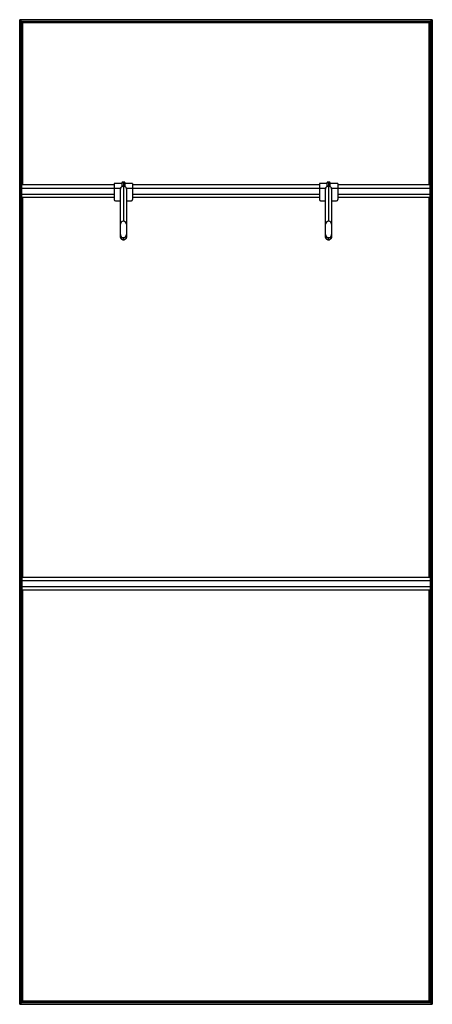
# Model space of a CAD drawing. Header units: millimetres. Extents: x -503 to 503, y -1200 to 1200.
import ezdxf

# ---------------------------------------------------------------- set-up
doc = ezdxf.new("R2010")
doc.units = ezdxf.units.MM

msp = doc.modelspace()

# ---------------------------------------------------------------- linework, layer by layer
at = {"color": 7, "linetype": 'Continuous', "lineweight": 25}
for p, q in [((502.9, 1200), (-502.9, 1200)), ((-502.9, 1200), (-502.9, -1200)), ((502.5, 1199.7), (-502.5, 1199.7)), ((-502.5, 1199.7), (-501.7, 1198.8)), ((-502.5, -1199.7), (-502.5, 1199.7)), ((501.7, 1198.8), (-501.7, 1198.8)), ((-501.7, 1198.8), (-501.7, -1198.8)), ((501.4, 1198.5), (-501.4, 1198.5)), ((-497.6, 1194.8), (-501.4, 1198.5)), ((-501.4, -1198.5), (-501.4, 1198.5)), ((-501.4, 1193.8), (-497.6, 1193.8)), ((497.6, 1194.8), (-497.6, 1194.8)), ((-497.6, 1194.8), (-497.6, 797.2)), ((497.3, 1194.4), (-497.3, 1194.4)), ((-497.3, 1194.4), (-496.5, 1193.6)), ((-497.3, 797.2), (-497.3, 1194.4)), ((496.5, 1193.6), (-496.5, 1193.6)), ((-496.5, 1193.6), (-496.5, 797.2)), ((496.1, 1193.2), (-496.1, 1193.2)), ((-495.4, 1192.5), (-496.1, 1193.2)), ((-496.1, 797.2), (-496.1, 1193.2)), ((-495.4, 797.2), (-495.4, 1192.5)), ((495.4, 1192.5), (-495.4, 1192.5)), ((495.4, 1192.5), (496.1, 1193.2)), ((495.4, 797.2), (495.4, 1192.5)), ((496.1, 1193.2), (496.1, 797.2)), ((497.3, 1194.4), (496.5, 1193.6)), ((496.5, 797.2), (496.5, 1193.6)), ((497.3, 1194.4), (497.3, 797.2)), ((497.6, 1194.8), (501.4, 1198.5)), ((497.6, 797.2), (497.6, 1194.8)), ((501.4, 1193.8), (497.6, 1193.8)), ((501.4, 1198.5), (501.4, -1198.5)), ((501.7, 1198.8), (502.5, 1199.7)), ((501.7, -1198.8), (501.7, 1198.8)), ((502.5, 1199.7), (502.5, -1199.7)), ((502.9, -1200), (502.9, 1200)), ((-497.6, 1174.2), (-501.4, 1174.2)), ((-501.4, 1161.8), (-497.6, 1161.8)), ((497.6, 1174.2), (501.4, 1174.2)), ((501.4, 1161.8), (497.6, 1161.8)), ((-497.6, 1142.2), (-501.4, 1142.2)), ((-501.4, 1129.8), (-497.6, 1129.8)), ((497.6, 1142.2), (501.4, 1142.2)), ((501.4, 1129.8), (497.6, 1129.8)), ((-497.6, 1110.2), (-501.4, 1110.2)), ((497.6, 1110.2), (501.4, 1110.2)), ((-501.4, 1097.8), (-497.6, 1097.8)), ((501.4, 1097.8), (497.6, 1097.8)), ((-497.6, 1078.2), (-501.4, 1078.2)), ((-501.4, 1065.8), (-497.6, 1065.8)), ((497.6, 1078.2), (501.4, 1078.2)), ((501.4, 1065.8), (497.6, 1065.8)), ((-497.6, 1046.2), (-501.4, 1046.2)), ((-501.4, 1033.8), (-497.6, 1033.8)), ((497.6, 1046.2), (501.4, 1046.2)), ((501.4, 1033.8), (497.6, 1033.8)), ((-497.6, 1014.2), (-501.4, 1014.2)), ((497.6, 1014.2), (501.4, 1014.2)), ((-501.4, 1001.8), (-497.6, 1001.8)), ((501.4, 1001.8), (497.6, 1001.8)), ((-497.6, 982.2), (-501.4, 982.2)), ((-501.4, 969.8), (-497.6, 969.8)), ((497.6, 982.2), (501.4, 982.2)), ((501.4, 969.8), (497.6, 969.8)), ((-497.6, 950.2), (-501.4, 950.2)), ((-501.4, 937.8), (-497.6, 937.8)), ((497.6, 950.2), (501.4, 950.2)), ((501.4, 937.8), (497.6, 937.8)), ((-497.6, 918.2), (-501.4, 918.2)), ((497.6, 918.2), (501.4, 918.2)), ((-501.4, 905.8), (-497.6, 905.8)), ((501.4, 905.8), (497.6, 905.8)), ((-497.6, 886.2), (-501.4, 886.2)), ((-501.4, 873.8), (-497.6, 873.8)), ((497.6, 886.2), (501.4, 886.2)), ((501.4, 873.8), (497.6, 873.8)), ((-497.6, 854.2), (-501.4, 854.2)), ((-501.4, 841.8), (-497.6, 841.8)), ((497.6, 854.2), (501.4, 854.2)), ((501.4, 841.8), (497.6, 841.8)), ((-497.6, 822.2), (-501.4, 822.2)), ((497.6, 822.2), (501.4, 822.2)), ((-501.4, 809.8), (-497.6, 809.8)), ((-498, 800.2), (-501, 800.2)), ((-501, 718.8), (-501, 800.2)), ((-498, 718.8), (-498, 800.2)), ((-272.5, 797.2), (-498, 797.2)), ((-254, 800.4), (-272.5, 800.4)), ((-272.5, 800.4), (-272.5, 761.7)), ((-254, 801.9), (-254, 793.2)), ((-250, 804), (-250, 708.7)), ((-246, 793.2), (-246, 801.9)), ((-227.5, 800.4), (-246, 800.4)), ((-227.5, 800.4), (-227.5, 761.7)), ((227.5, 797.2), (-227.5, 797.2)), ((246, 800.4), (227.5, 800.4)), ((227.5, 800.4), (227.5, 761.7)), ((246, 801.9), (246, 793.2)), ((250, 804), (250, 708.7)), ((254, 793.2), (254, 801.9)), ((272.5, 800.4), (254, 800.4)), ((272.5, 800.4), (272.5, 761.7)), ((498, 797.2), (272.5, 797.2)), ((501.4, 809.8), (497.6, 809.8)), ((501, 800.2), (498, 800.2)), ((498, 718.8), (498, 800.2)), ((501, 718.8), (501, 800.2)), ((-501, 790.2), (-501.4, 790.2)), ((-501.4, 777.8), (-501, 777.8)), ((-498, 791.2), (-501, 791.2)), ((-498, 789.7), (-256.8, 789.7)), ((-498, 774.7), (-272.5, 774.7)), ((-257.5, 671.2), (-257.5, 786.7)), ((-243.2, 789.7), (243.2, 789.7)), ((-242.5, 786.7), (-242.5, 671.2)), ((-227.5, 774.7), (227.5, 774.7)), ((242.5, 671.2), (242.5, 786.7)), ((256.8, 789.7), (498, 789.7)), ((257.5, 786.7), (257.5, 671.2)), ((272.5, 774.7), (498, 774.7)), ((501, 791.2), (498, 791.2)), ((501, 790.2), (501.4, 790.2)), ((501.4, 777.8), (501, 777.8)), ((-501, 758.2), (-501.4, 758.2)), ((-501.4, 745.8), (-501, 745.8)), ((-498, 763.3), (-501, 763.3)), ((-498, 759.5), (-501, 759.5)), ((-498, 767.2), (-272.5, 767.2)), ((-497.6, 758.2), (-498, 758.2)), ((-498, 745.8), (-497.6, 745.8)), ((-497.6, 767.2), (-497.6, -159.5)), ((-497.3, -159.5), (-497.3, 767.2)), ((-496.5, 767.2), (-496.5, -159.5)), ((-496.1, -159.5), (-496.1, 767.2)), ((-495.4, -159.5), (-495.4, 767.2)), ((-269.5, 758.7), (-257.5, 758.7)), ((-242.5, 758.7), (-230.5, 758.7)), ((-227.5, 767.2), (227.5, 767.2)), ((230.5, 758.7), (242.5, 758.7)), ((257.5, 758.7), (269.5, 758.7)), ((272.5, 767.2), (498, 767.2)), ((495.4, -159.5), (495.4, 767.2)), ((496.1, 767.2), (496.1, -159.5)), ((496.5, -159.5), (496.5, 767.2)), ((497.3, 767.2), (497.3, -159.5)), ((497.6, -159.5), (497.6, 767.2)), ((497.6, 758.2), (498, 758.2)), ((498, 745.8), (497.6, 745.8)), ((501, 763.3), (498, 763.3)), ((501, 759.5), (498, 759.5)), ((501, 758.2), (501.4, 758.2)), ((501.4, 745.8), (501, 745.8)), ((-501, 726.2), (-501.4, 726.2)), ((-498, 721.7), (-501, 721.7)), ((-497.6, 726.2), (-498, 726.2)), ((497.6, 726.2), (498, 726.2)), ((501, 721.7), (498, 721.7)), ((501, 726.2), (501.4, 726.2)), ((-501.4, 713.8), (-497.6, 713.8)), ((-498, 718.8), (-501, 718.8)), ((501.4, 713.8), (497.6, 713.8)), ((501, 718.8), (498, 718.8)), ((-497.6, 694.2), (-501.4, 694.2)), ((-501.4, 681.8), (-497.6, 681.8)), ((497.6, 694.2), (501.4, 694.2)), ((501.4, 681.8), (497.6, 681.8)), ((-497.6, 662.2), (-501.4, 662.2)), ((-501.4, 649.8), (-497.6, 649.8)), ((-250, 663.5), (-250, 668.7)), ((250, 663.5), (250, 668.7)), ((497.6, 662.2), (501.4, 662.2)), ((501.4, 649.8), (497.6, 649.8)), ((-497.6, 630.2), (-501.4, 630.2)), ((497.6, 630.2), (501.4, 630.2)), ((-501.4, 617.8), (-497.6, 617.8)), ((501.4, 617.8), (497.6, 617.8)), ((-497.6, 598.2), (-501.4, 598.2)), ((-501.4, 585.8), (-497.6, 585.8)), ((497.6, 598.2), (501.4, 598.2)), ((501.4, 585.8), (497.6, 585.8)), ((-497.6, 566.2), (-501.4, 566.2)), ((-501.4, 553.8), (-497.6, 553.8)), ((497.6, 566.2), (501.4, 566.2)), ((501.4, 553.8), (497.6, 553.8)), ((-497.6, 534.2), (-501.4, 534.2)), ((497.6, 534.2), (501.4, 534.2)), ((-501.4, 521.8), (-497.6, 521.8)), ((501.4, 521.8), (497.6, 521.8)), ((-497.6, 502.2), (-501.4, 502.2)), ((-501.4, 489.8), (-497.6, 489.8)), ((497.6, 502.2), (501.4, 502.2)), ((501.4, 489.8), (497.6, 489.8)), ((-497.6, 470.2), (-501.4, 470.2)), ((-501.4, 457.8), (-497.6, 457.8)), ((497.6, 470.2), (501.4, 470.2)), ((501.4, 457.8), (497.6, 457.8)), ((-497.6, 438.2), (-501.4, 438.2)), ((497.6, 438.2), (501.4, 438.2)), ((-501.4, 425.8), (-497.6, 425.8)), ((501.4, 425.8), (497.6, 425.8)), ((-497.6, 406.2), (-501.4, 406.2)), ((-501.4, 393.8), (-497.6, 393.8)), ((497.6, 406.2), (501.4, 406.2)), ((501.4, 393.8), (497.6, 393.8)), ((-497.6, 374.2), (-501.4, 374.2)), ((-501.4, 361.8), (-497.6, 361.8)), ((497.6, 374.2), (501.4, 374.2)), ((501.4, 361.8), (497.6, 361.8)), ((-497.6, 342.2), (-501.4, 342.2)), ((497.6, 342.2), (501.4, 342.2)), ((-501.4, 329.8), (-497.6, 329.8)), ((501.4, 329.8), (497.6, 329.8)), ((-497.6, 310.2), (-501.4, 310.2)), ((-501.4, 297.8), (-497.6, 297.8)), ((497.6, 310.2), (501.4, 310.2)), ((501.4, 297.8), (497.6, 297.8)), ((-497.6, 278.2), (-501.4, 278.2)), ((-501.4, 265.8), (-497.6, 265.8)), ((497.6, 278.2), (501.4, 278.2)), ((501.4, 265.8), (497.6, 265.8)), ((-497.6, 246.2), (-501.4, 246.2)), ((497.6, 246.2), (501.4, 246.2)), ((-501.4, 233.8), (-497.6, 233.8)), ((501.4, 233.8), (497.6, 233.8)), ((-497.6, 214.2), (-501.4, 214.2)), ((-501.4, 201.8), (-497.6, 201.8)), ((497.6, 214.2), (501.4, 214.2)), ((501.4, 201.8), (497.6, 201.8)), ((-497.6, 182.2), (-501.4, 182.2)), ((-501.4, 169.8), (-497.6, 169.8)), ((497.6, 182.2), (501.4, 182.2)), ((501.4, 169.8), (497.6, 169.8)), ((-497.6, 150.2), (-501.4, 150.2)), ((497.6, 150.2), (501.4, 150.2)), ((-501.4, 137.8), (-497.6, 137.8)), ((501.4, 137.8), (497.6, 137.8)), ((-497.6, 118.2), (-501.4, 118.2)), ((-501.4, 105.8), (-497.6, 105.8)), ((497.6, 118.2), (501.4, 118.2)), ((501.4, 105.8), (497.6, 105.8)), ((-497.6, 86.2), (-501.4, 86.2)), ((-501.4, 73.8), (-497.6, 73.8)), ((497.6, 86.2), (501.4, 86.2)), ((501.4, 73.8), (497.6, 73.8)), ((-497.6, 54.2), (-501.4, 54.2)), ((497.6, 54.2), (501.4, 54.2)), ((-501.4, 41.8), (-497.6, 41.8)), ((501.4, 41.8), (497.6, 41.8)), ((-497.6, 22.2), (-501.4, 22.2)), ((-501.4, 9.8), (-497.6, 9.8)), ((497.6, 22.2), (501.4, 22.2)), ((501.4, 9.8), (497.6, 9.8)), ((-501.4, -9.8), (-497.6, -9.8)), ((-497.6, -22.2), (-501.4, -22.2)), ((501.4, -9.8), (497.6, -9.8)), ((497.6, -22.2), (501.4, -22.2)), ((-501.4, -41.8), (-497.6, -41.8)), ((501.4, -41.8), (497.6, -41.8)), ((-497.6, -54.2), (-501.4, -54.2)), ((497.6, -54.2), (501.4, -54.2)), ((-501.4, -73.8), (-497.6, -73.8)), ((-497.6, -86.2), (-501.4, -86.2)), ((501.4, -73.8), (497.6, -73.8)), ((497.6, -86.2), (501.4, -86.2)), ((-501.4, -105.8), (-497.6, -105.8)), ((-497.6, -118.2), (-501.4, -118.2)), ((501.4, -105.8), (497.6, -105.8)), ((497.6, -118.2), (501.4, -118.2)), ((-501.4, -137.8), (-497.6, -137.8)), ((501.4, -137.8), (497.6, -137.8)), ((-497.6, -150.2), (-501.4, -150.2)), ((-498, -154.5), (-501, -154.5)), ((-501, -154.5), (-501, -241.2)), ((-498, -164.3), (-501, -164.3)), ((-498, -154.5), (-498, -241.2)), ((498, -159.5), (-498, -159.5)), ((-498, -166.9), (498, -166.9)), ((497.6, -150.2), (501.4, -150.2)), ((501, -154.5), (498, -154.5)), ((498, -154.5), (498, -241.2)), ((501, -164.3), (498, -164.3)), ((501, -154.5), (501, -241.2)), ((-501.4, -169.8), (-501, -169.8)), ((-501, -182.2), (-501.4, -182.2)), ((-498, -184.3), (-501, -184.3)), ((-498, -184.5), (-501, -184.5)), ((-498, -181.9), (498, -181.9)), ((-498, -189.5), (498, -189.5)), ((-497.6, -189.5), (-497.6, -1194.8)), ((-497.3, -1194.4), (-497.3, -189.5)), ((-496.5, -189.5), (-496.5, -1193.6)), ((-496.1, -1193.2), (-496.1, -189.5)), ((-495.4, -1192.5), (-495.4, -189.5)), ((495.4, -1192.5), (495.4, -189.5)), ((496.1, -189.5), (496.1, -1193.2)), ((496.5, -1193.6), (496.5, -189.5)), ((497.3, -189.5), (497.3, -1194.4)), ((497.6, -1194.8), (497.6, -189.5)), ((501, -184.3), (498, -184.3)), ((501, -184.5), (498, -184.5)), ((501.4, -169.8), (501, -169.8)), ((501, -182.2), (501.4, -182.2)), ((-501.4, -201.8), (-501, -201.8)), ((-501, -214.2), (-501.4, -214.2)), ((-498, -194.5), (-501, -194.5)), ((-498, -198.9), (-501, -198.9)), ((-498, -202.5), (-501, -202.5)), ((-498, -201.8), (-497.6, -201.8)), ((-497.6, -214.2), (-498, -214.2)), ((498, -201.8), (497.6, -201.8)), ((497.6, -214.2), (498, -214.2)), ((501, -194.5), (498, -194.5)), ((501, -198.9), (498, -198.9)), ((501, -202.5), (498, -202.5)), ((501.4, -201.8), (501, -201.8)), ((501, -214.2), (501.4, -214.2)), ((-501.4, -233.8), (-501, -233.8)), ((-498, -237.6), (-501, -237.6)), ((-498, -233.8), (-497.6, -233.8)), ((498, -233.8), (497.6, -233.8)), ((501, -237.6), (498, -237.6)), ((501.4, -233.8), (501, -233.8)), ((-497.6, -246.2), (-501.4, -246.2)), ((-498, -241.2), (-501, -241.2)), ((497.6, -246.2), (501.4, -246.2)), ((501, -241.2), (498, -241.2)), ((-501.4, -265.8), (-497.6, -265.8)), ((-497.6, -278.2), (-501.4, -278.2)), ((501.4, -265.8), (497.6, -265.8)), ((497.6, -278.2), (501.4, -278.2)), ((-501.4, -297.8), (-497.6, -297.8)), ((-497.6, -310.2), (-501.4, -310.2)), ((501.4, -297.8), (497.6, -297.8)), ((497.6, -310.2), (501.4, -310.2)), ((-501.4, -329.8), (-497.6, -329.8)), ((501.4, -329.8), (497.6, -329.8)), ((-497.6, -342.2), (-501.4, -342.2)), ((497.6, -342.2), (501.4, -342.2)), ((-501.4, -361.8), (-497.6, -361.8)), ((-497.6, -374.2), (-501.4, -374.2)), ((501.4, -361.8), (497.6, -361.8)), ((497.6, -374.2), (501.4, -374.2)), ((-501.4, -393.8), (-497.6, -393.8)), ((-497.6, -406.2), (-501.4, -406.2)), ((501.4, -393.8), (497.6, -393.8)), ((497.6, -406.2), (501.4, -406.2)), ((-501.4, -425.8), (-497.6, -425.8)), ((501.4, -425.8), (497.6, -425.8)), ((-497.6, -438.2), (-501.4, -438.2)), ((497.6, -438.2), (501.4, -438.2)), ((-501.4, -457.8), (-497.6, -457.8)), ((-497.6, -470.2), (-501.4, -470.2)), ((501.4, -457.8), (497.6, -457.8)), ((497.6, -470.2), (501.4, -470.2)), ((-501.4, -489.8), (-497.6, -489.8)), ((-497.6, -502.2), (-501.4, -502.2)), ((501.4, -489.8), (497.6, -489.8)), ((497.6, -502.2), (501.4, -502.2)), ((-501.4, -521.8), (-497.6, -521.8)), ((501.4, -521.8), (497.6, -521.8)), ((-497.6, -534.2), (-501.4, -534.2)), ((497.6, -534.2), (501.4, -534.2)), ((-501.4, -553.8), (-497.6, -553.8)), ((-497.6, -566.2), (-501.4, -566.2)), ((501.4, -553.8), (497.6, -553.8)), ((497.6, -566.2), (501.4, -566.2)), ((-501.4, -585.8), (-497.6, -585.8)), ((-497.6, -598.2), (-501.4, -598.2)), ((501.4, -585.8), (497.6, -585.8)), ((497.6, -598.2), (501.4, -598.2)), ((-501.4, -617.8), (-497.6, -617.8)), ((501.4, -617.8), (497.6, -617.8)), ((-497.6, -630.2), (-501.4, -630.2)), ((497.6, -630.2), (501.4, -630.2)), ((-501.4, -649.8), (-497.6, -649.8)), ((-497.6, -662.2), (-501.4, -662.2)), ((501.4, -649.8), (497.6, -649.8)), ((497.6, -662.2), (501.4, -662.2)), ((-501.4, -681.8), (-497.6, -681.8)), ((-497.6, -694.2), (-501.4, -694.2)), ((501.4, -681.8), (497.6, -681.8)), ((497.6, -694.2), (501.4, -694.2)), ((-501.4, -713.8), (-497.6, -713.8)), ((501.4, -713.8), (497.6, -713.8)), ((-497.6, -726.2), (-501.4, -726.2)), ((497.6, -726.2), (501.4, -726.2)), ((-501.4, -745.8), (-497.6, -745.8)), ((-497.6, -758.2), (-501.4, -758.2)), ((501.4, -745.8), (497.6, -745.8)), ((497.6, -758.2), (501.4, -758.2)), ((-501.4, -777.8), (-497.6, -777.8)), ((-497.6, -790.2), (-501.4, -790.2)), ((501.4, -777.8), (497.6, -777.8)), ((497.6, -790.2), (501.4, -790.2)), ((-501.4, -809.8), (-497.6, -809.8)), ((501.4, -809.8), (497.6, -809.8)), ((-497.6, -822.2), (-501.4, -822.2)), ((497.6, -822.2), (501.4, -822.2)), ((-501.4, -841.8), (-497.6, -841.8)), ((-497.6, -854.2), (-501.4, -854.2)), ((501.4, -841.8), (497.6, -841.8)), ((497.6, -854.2), (501.4, -854.2)), ((-501.4, -873.8), (-497.6, -873.8)), ((-497.6, -886.2), (-501.4, -886.2)), ((501.4, -873.8), (497.6, -873.8)), ((497.6, -886.2), (501.4, -886.2)), ((-501.4, -905.8), (-497.6, -905.8)), ((501.4, -905.8), (497.6, -905.8)), ((-497.6, -918.2), (-501.4, -918.2)), ((497.6, -918.2), (501.4, -918.2)), ((-501.4, -937.8), (-497.6, -937.8)), ((-497.6, -950.2), (-501.4, -950.2)), ((501.4, -937.8), (497.6, -937.8)), ((497.6, -950.2), (501.4, -950.2)), ((-501.4, -969.8), (-497.6, -969.8)), ((-497.6, -982.2), (-501.4, -982.2)), ((501.4, -969.8), (497.6, -969.8)), ((497.6, -982.2), (501.4, -982.2)), ((-501.4, -1001.8), (-497.6, -1001.8)), ((501.4, -1001.8), (497.6, -1001.8)), ((-497.6, -1014.2), (-501.4, -1014.2)), ((497.6, -1014.2), (501.4, -1014.2)), ((-501.4, -1033.8), (-497.6, -1033.8)), ((-497.6, -1046.2), (-501.4, -1046.2)), ((501.4, -1033.8), (497.6, -1033.8)), ((497.6, -1046.2), (501.4, -1046.2)), ((-501.4, -1065.8), (-497.6, -1065.8)), ((-497.6, -1078.2), (-501.4, -1078.2)), ((501.4, -1065.8), (497.6, -1065.8)), ((497.6, -1078.2), (501.4, -1078.2)), ((-501.4, -1097.8), (-497.6, -1097.8)), ((501.4, -1097.8), (497.6, -1097.8)), ((-497.6, -1110.2), (-501.4, -1110.2)), ((497.6, -1110.2), (501.4, -1110.2)), ((-501.4, -1129.8), (-497.6, -1129.8)), ((-497.6, -1142.2), (-501.4, -1142.2)), ((501.4, -1129.8), (497.6, -1129.8)), ((497.6, -1142.2), (501.4, -1142.2)), ((-501.4, -1161.8), (-497.6, -1161.8)), ((-497.6, -1174.2), (-501.4, -1174.2)), ((501.4, -1161.8), (497.6, -1161.8)), ((497.6, -1174.2), (501.4, -1174.2)), ((-502.9, -1200), (502.9, -1200)), ((-502.5, -1199.7), (-501.7, -1198.8)), ((-502.5, -1199.7), (502.5, -1199.7)), ((-501.7, -1198.8), (501.7, -1198.8)), ((-501.4, -1193.8), (-497.6, -1193.8)), ((-497.6, -1194.8), (-501.4, -1198.5)), ((-501.4, -1198.5), (501.4, -1198.5)), ((-497.6, -1194.8), (497.6, -1194.8)), ((-497.3, -1194.4), (-496.5, -1193.6)), ((-497.3, -1194.4), (497.3, -1194.4)), ((-496.5, -1193.6), (496.5, -1193.6)), ((-495.4, -1192.5), (-496.1, -1193.2)), ((-496.1, -1193.2), (496.1, -1193.2)), ((495.4, -1192.5), (-495.4, -1192.5)), ((495.4, -1192.5), (496.1, -1193.2)), ((497.3, -1194.4), (496.5, -1193.6)), ((501.4, -1193.8), (497.6, -1193.8)), ((497.6, -1194.8), (501.4, -1198.5)), ((502.5, -1199.7), (501.7, -1198.8))]:
    msp.add_line(p, q, dxfattribs=at)
at = {"color": 7, "linetype": 'Continuous', "lineweight": 25, "flags": 128}
for points in [[(-254, 801.9), (-254, 802.3), (-253.9, 802.6)], [(246, 801.9), (246, 802.3), (246.1, 802.6)]]:
    msp.add_lwpolyline(points, dxfattribs=at)
at = {"color": 7, "linetype": 'Continuous', "lineweight": 25}
for centre, radius, start, end in [((-251, 773.3), 28.8, 88.0109, 95.9867), ((-249, 773.3), 28.8, 84.0133, 91.9891), ((249, 773.3), 28.8, 88.0109, 95.9867), ((251, 773.3), 28.8, 84.0133, 91.9891), ((-269.5, 761.7), 3, 180, 270), ((-230.5, 761.7), 3, 270, 360), ((230.5, 761.7), 3, 180, 270), ((269.5, 761.7), 3, 270, 360), ((-250, 701.2), 7.5, 89.9825, 179.9825), ((-250, 701.2), 7.5, 0.0175, 90.0175), ((250, 701.2), 7.5, 89.9825, 179.9825), ((250, 701.2), 7.5, 0.0175, 90.0175), ((-250, 676.2), 7.5, 180.0175, 270.0175), ((-250, 676.1), 7.5, 180.0175, 270.0175), ((-250, 676.2), 7.5, 269.9825, 359.9825), ((-250, 676.1), 7.5, 269.9825, 359.9825), ((250, 676.2), 7.5, 180.0175, 270.0175), ((250, 676.1), 7.5, 180.0175, 270.0175), ((250, 676.2), 7.5, 269.9825, 359.9825), ((250, 676.1), 7.5, 269.9825, 359.9825)]:
    msp.add_arc(centre, radius, start, end, dxfattribs=at)
for points, knots in [([(-502.5, 1199.7), (-502.6, 1199.7), (-502.6, 1199.7), (-502.7, 1199.8), (-502.7, 1199.9), (-502.8, 1199.9), (-502.8, 1200), (-502.9, 1200), (-502.9, 1200), (-502.9, 1200)], [0, 0, 0, 0, 0.25, 0.25, 0.5, 0.5, 0.75, 0.75, 1, 1, 1, 1]), ([(-502.5, 1199.7), (-502.6, 1199.7), (-502.6, 1199.7), (-502.7, 1199.8), (-502.7, 1199.9), (-502.8, 1199.9), (-502.8, 1200), (-502.9, 1200), (-502.9, 1200), (-502.9, 1200)], [0, 0, 0, 0, 0.25, 0.25, 0.5, 0.5, 0.75, 0.75, 1, 1, 1, 1]), ([(502.5, 1199.7), (502.6, 1199.7), (502.6, 1199.7), (502.7, 1199.8), (502.7, 1199.9), (502.8, 1199.9), (502.8, 1200), (502.9, 1200), (502.9, 1200), (502.9, 1200)], [0, 0, 0, 0, 0.25, 0.25, 0.5, 0.5, 0.75, 0.75, 1, 1, 1, 1]), ([(502.5, 1199.7), (502.6, 1199.7), (502.6, 1199.7), (502.7, 1199.8), (502.7, 1199.9), (502.8, 1199.9), (502.8, 1200), (502.9, 1200), (502.9, 1200), (502.9, 1200)], [0, 0, 0, 0, 0.25, 0.25, 0.5, 0.5, 0.75, 0.75, 1, 1, 1, 1]), ([(-501.4, 1198.5), (-501.4, 1198.5), (-501.4, 1198.5), (-501.4, 1198.5), (-501.4, 1198.6), (-501.5, 1198.6), (-501.5, 1198.7), (-501.6, 1198.8), (-501.7, 1198.8), (-501.7, 1198.8)], [0, 0, 0, 0, 0.25, 0.25, 0.5, 0.5, 0.75, 0.75, 1, 1, 1, 1]), ([(-501.4, 1198.5), (-501.4, 1198.5), (-501.4, 1198.5), (-501.4, 1198.5), (-501.4, 1198.6), (-501.5, 1198.6), (-501.5, 1198.7), (-501.6, 1198.8), (-501.7, 1198.8), (-501.7, 1198.8)], [0, 0, 0, 0, 0.25, 0.25, 0.5, 0.5, 0.75, 0.75, 1, 1, 1, 1]), ([(-497.3, 1194.4), (-497.3, 1194.4), (-497.4, 1194.5), (-497.4, 1194.6), (-497.5, 1194.6), (-497.6, 1194.7), (-497.6, 1194.7), (-497.6, 1194.7), (-497.6, 1194.8), (-497.6, 1194.8)], [0, 0, 0, 0, 0.25, 0.25, 0.5, 0.5, 0.75, 0.75, 1, 1, 1, 1]), ([(-497.3, 1194.4), (-497.3, 1194.4), (-497.4, 1194.5), (-497.4, 1194.6), (-497.5, 1194.6), (-497.6, 1194.7), (-497.6, 1194.7), (-497.6, 1194.7), (-497.6, 1194.8), (-497.6, 1194.8)], [0, 0, 0, 0, 0.25, 0.25, 0.5, 0.5, 0.75, 0.75, 1, 1, 1, 1]), ([(-496.1, 1193.2), (-496.1, 1193.2), (-496.1, 1193.3), (-496.2, 1193.3), (-496.2, 1193.3), (-496.3, 1193.4), (-496.3, 1193.4), (-496.4, 1193.5), (-496.4, 1193.6), (-496.5, 1193.6)], [0, 0, 0, 0, 0.25, 0.25, 0.5, 0.5, 0.75, 0.75, 1, 1, 1, 1]), ([(-496.1, 1193.2), (-496.1, 1193.2), (-496.1, 1193.3), (-496.2, 1193.3), (-496.2, 1193.3), (-496.3, 1193.4), (-496.3, 1193.4), (-496.4, 1193.5), (-496.4, 1193.6), (-496.5, 1193.6)], [0, 0, 0, 0, 0.25, 0.25, 0.5, 0.5, 0.75, 0.75, 1, 1, 1, 1]), ([(496.1, 1193.2), (496.1, 1193.2), (496.1, 1193.3), (496.2, 1193.3), (496.2, 1193.3), (496.3, 1193.4), (496.3, 1193.4), (496.4, 1193.5), (496.4, 1193.6), (496.5, 1193.6)], [0, 0, 0, 0, 0.25, 0.25, 0.5, 0.5, 0.75, 0.75, 1, 1, 1, 1]), ([(496.1, 1193.2), (496.1, 1193.2), (496.1, 1193.3), (496.2, 1193.3), (496.2, 1193.3), (496.3, 1193.4), (496.3, 1193.4), (496.4, 1193.5), (496.4, 1193.6), (496.5, 1193.6)], [0, 0, 0, 0, 0.25, 0.25, 0.5, 0.5, 0.75, 0.75, 1, 1, 1, 1]), ([(497.3, 1194.4), (497.3, 1194.4), (497.4, 1194.5), (497.4, 1194.6), (497.5, 1194.6), (497.6, 1194.7), (497.6, 1194.7), (497.6, 1194.7), (497.6, 1194.8), (497.6, 1194.8)], [0, 0, 0, 0, 0.25, 0.25, 0.5, 0.5, 0.75, 0.75, 1, 1, 1, 1]), ([(497.3, 1194.4), (497.3, 1194.4), (497.4, 1194.5), (497.4, 1194.6), (497.5, 1194.6), (497.6, 1194.7), (497.6, 1194.7), (497.6, 1194.7), (497.6, 1194.8), (497.6, 1194.8)], [0, 0, 0, 0, 0.25, 0.25, 0.5, 0.5, 0.75, 0.75, 1, 1, 1, 1]), ([(501.4, 1198.5), (501.4, 1198.5), (501.4, 1198.5), (501.4, 1198.5), (501.4, 1198.6), (501.5, 1198.6), (501.5, 1198.7), (501.6, 1198.8), (501.7, 1198.8), (501.7, 1198.8)], [0, 0, 0, 0, 0.25, 0.25, 0.5, 0.5, 0.75, 0.75, 1, 1, 1, 1]), ([(501.4, 1198.5), (501.4, 1198.5), (501.4, 1198.5), (501.4, 1198.5), (501.4, 1198.6), (501.5, 1198.6), (501.5, 1198.7), (501.6, 1198.8), (501.7, 1198.8), (501.7, 1198.8)], [0, 0, 0, 0, 0.25, 0.25, 0.5, 0.5, 0.75, 0.75, 1, 1, 1, 1]), ([(-257.5, 786.7), (-257.4, 787.4), (-257.3, 788.9), (-256.4, 790.9), (-255, 792.6), (-253.4, 793.7), (-251.7, 794.3), (-250.5, 794.4), (-250, 794.4)], [0, 0, 0, 0, 0.2043541, 0.4157119, 0.616815, 0.7593317, 0.8862285, 1, 1, 1, 1]), ([(-250, 794.4), (-250.7, 794.4), (-252.2, 794.2), (-254.3, 793.2), (-256.1, 791.5), (-257.3, 789.2), (-257.4, 787.5), (-257.5, 786.7)], [0, 0, 0, 0, 0.146754, 0.316126, 0.510248, 0.757793, 1, 1, 1, 1]), ([(-250, 804), (-250.1, 804), (-250.5, 804), (-251.2, 804), (-251.8, 804), (-252.1, 803.9), (-252.4, 803.9), (-252.7, 803.8), (-253.1, 803.6), (-253.6, 803.2), (-253.8, 802.8), (-253.9, 802.6)], [0, 0, 0, 0, 0.082398, 0.237678, 0.400462, 0.527884, 0.592131, 0.656638, 0.742374, 0.874529, 1, 1, 1, 1]), ([(-246, 801.9), (-246, 802.2), (-246.1, 802.6), (-246.4, 803.2), (-246.8, 803.5), (-247.1, 803.7), (-247.4, 803.8), (-247.7, 803.9), (-247.8, 803.9), (-248.1, 803.9), (-248.5, 804), (-249.2, 804), (-249.7, 804), (-250, 804)], [0, 0, 0, 0, 0.133116, 0.233162, 0.316967, 0.388059, 0.446586, 0.490149, 0.526849, 0.582799, 0.730566, 0.866688, 1, 1, 1, 1]), ([(-250, 794.4), (-249.3, 794.4), (-247.8, 794.2), (-245.7, 793.2), (-243.9, 791.5), (-242.7, 789.2), (-242.6, 787.5), (-242.5, 786.7)], [0, 0, 0, 0, 0.146754, 0.316126, 0.510248, 0.757793, 1, 1, 1, 1]), ([(-242.5, 786.7), (-242.6, 787.4), (-242.7, 788.9), (-243.6, 790.9), (-245, 792.6), (-246.6, 793.7), (-248.3, 794.3), (-249.5, 794.4), (-250, 794.4)], [0, 0, 0, 0, 0.204354, 0.415712, 0.616815, 0.759332, 0.886228, 1, 1, 1, 1]), ([(242.5, 786.7), (242.6, 787.4), (242.7, 788.9), (243.6, 790.9), (245, 792.6), (246.6, 793.7), (248.3, 794.3), (249.5, 794.4), (250, 794.4)], [0, 0, 0, 0, 0.204354, 0.415712, 0.616815, 0.759332, 0.886228, 1, 1, 1, 1]), ([(250, 794.4), (249.3, 794.4), (247.8, 794.2), (245.7, 793.2), (243.9, 791.5), (242.7, 789.2), (242.6, 787.5), (242.5, 786.7)], [0, 0, 0, 0, 0.1467542, 0.3161257, 0.5102478, 0.7577933, 1, 1, 1, 1]), ([(250, 804), (249.9, 804), (249.5, 804), (248.8, 804), (248.2, 804), (247.9, 803.9), (247.6, 803.9), (247.3, 803.8), (246.9, 803.6), (246.4, 803.2), (246.2, 802.8), (246.1, 802.6)], [0, 0, 0, 0, 0.082398, 0.237678, 0.400462, 0.527884, 0.592131, 0.656638, 0.742374, 0.874529, 1, 1, 1, 1]), ([(254, 801.9), (254, 802.2), (253.9, 802.6), (253.6, 803.2), (253.2, 803.5), (252.9, 803.7), (252.6, 803.8), (252.3, 803.9), (252.2, 803.9), (251.9, 803.9), (251.5, 804), (250.8, 804), (250.3, 804), (250, 804)], [0, 0, 0, 0, 0.1331161, 0.2331619, 0.3169671, 0.3880587, 0.4465857, 0.4901493, 0.5268494, 0.5827992, 0.7305659, 0.8666883, 1, 1, 1, 1]), ([(250, 794.4), (250.7, 794.4), (252.2, 794.2), (254.3, 793.2), (256.1, 791.5), (257.3, 789.2), (257.4, 787.5), (257.5, 786.7)], [0, 0, 0, 0, 0.146754, 0.316126, 0.510248, 0.757793, 1, 1, 1, 1]), ([(257.5, 786.7), (257.4, 787.4), (257.3, 788.9), (256.4, 790.9), (255, 792.6), (253.4, 793.7), (251.7, 794.3), (250.5, 794.4), (250, 794.4)], [0, 0, 0, 0, 0.204354, 0.415712, 0.616815, 0.759332, 0.886228, 1, 1, 1, 1]), ([(-250, 663.5), (-250.7, 663.5), (-252.2, 663.7), (-254.3, 664.7), (-256.1, 666.4), (-257.3, 668.7), (-257.4, 670.4), (-257.5, 671.2)], [0, 0, 0, 0, 0.146754, 0.316126, 0.510248, 0.757793, 1, 1, 1, 1]), ([(-257.5, 671.2), (-257.4, 670.5), (-257.3, 669.1), (-256.4, 667), (-255, 665.3), (-253.4, 664.2), (-251.7, 663.6), (-250.5, 663.5), (-250, 663.5)], [0, 0, 0, 0, 0.204354, 0.415712, 0.616815, 0.759332, 0.886228, 1, 1, 1, 1]), ([(-242.5, 671.2), (-242.6, 670.5), (-242.7, 669.1), (-243.6, 667), (-245, 665.3), (-246.6, 664.2), (-248.3, 663.6), (-249.5, 663.5), (-250, 663.5)], [0, 0, 0, 0, 0.204354, 0.415712, 0.616815, 0.759332, 0.886228, 1, 1, 1, 1]), ([(-250, 663.5), (-249.3, 663.5), (-247.8, 663.7), (-245.7, 664.7), (-243.9, 666.4), (-242.7, 668.7), (-242.6, 670.4), (-242.5, 671.2)], [0, 0, 0, 0, 0.146754, 0.316126, 0.510248, 0.757793, 1, 1, 1, 1]), ([(250, 663.5), (249.3, 663.5), (247.8, 663.7), (245.7, 664.7), (243.9, 666.4), (242.7, 668.7), (242.6, 670.4), (242.5, 671.2)], [0, 0, 0, 0, 0.146754, 0.316126, 0.510248, 0.757793, 1, 1, 1, 1]), ([(242.5, 671.2), (242.6, 670.5), (242.7, 669.1), (243.6, 667), (245, 665.3), (246.6, 664.2), (248.3, 663.6), (249.5, 663.5), (250, 663.5)], [0, 0, 0, 0, 0.204354, 0.415712, 0.616815, 0.759332, 0.886228, 1, 1, 1, 1]), ([(257.5, 671.2), (257.4, 670.5), (257.3, 669.1), (256.4, 667), (255, 665.3), (253.4, 664.2), (251.7, 663.6), (250.5, 663.5), (250, 663.5)], [0, 0, 0, 0, 0.204354, 0.415712, 0.616815, 0.759332, 0.886228, 1, 1, 1, 1]), ([(250, 663.5), (250.7, 663.5), (252.2, 663.7), (254.3, 664.7), (256.1, 666.4), (257.3, 668.7), (257.4, 670.4), (257.5, 671.2)], [0, 0, 0, 0, 0.1467542, 0.3161257, 0.5102478, 0.7577933, 1, 1, 1, 1]), ([(-502.5, -1199.7), (-502.6, -1199.7), (-502.6, -1199.7), (-502.7, -1199.8), (-502.7, -1199.9), (-502.8, -1199.9), (-502.8, -1200), (-502.9, -1200), (-502.9, -1200), (-502.9, -1200)], [0, 0, 0, 0, 0.25, 0.25, 0.5, 0.5, 0.75, 0.75, 1, 1, 1, 1]), ([(-502.5, -1199.7), (-502.6, -1199.7), (-502.6, -1199.7), (-502.7, -1199.8), (-502.7, -1199.9), (-502.8, -1199.9), (-502.8, -1200), (-502.9, -1200), (-502.9, -1200), (-502.9, -1200)], [0, 0, 0, 0, 0.25, 0.25, 0.5, 0.5, 0.75, 0.75, 1, 1, 1, 1]), ([(-501.4, -1198.5), (-501.4, -1198.5), (-501.4, -1198.5), (-501.4, -1198.5), (-501.4, -1198.6), (-501.5, -1198.6), (-501.5, -1198.7), (-501.6, -1198.8), (-501.7, -1198.8), (-501.7, -1198.8)], [0, 0, 0, 0, 0.25, 0.25, 0.5, 0.5, 0.75, 0.75, 1, 1, 1, 1]), ([(-501.4, -1198.5), (-501.4, -1198.5), (-501.4, -1198.5), (-501.4, -1198.5), (-501.4, -1198.6), (-501.5, -1198.6), (-501.5, -1198.7), (-501.6, -1198.8), (-501.7, -1198.8), (-501.7, -1198.8)], [0, 0, 0, 0, 0.25, 0.25, 0.5, 0.5, 0.75, 0.75, 1, 1, 1, 1]), ([(-497.3, -1194.4), (-497.3, -1194.4), (-497.4, -1194.5), (-497.4, -1194.6), (-497.5, -1194.6), (-497.6, -1194.7), (-497.6, -1194.7), (-497.6, -1194.7), (-497.6, -1194.8), (-497.6, -1194.8)], [0, 0, 0, 0, 0.25, 0.25, 0.5, 0.5, 0.75, 0.75, 1, 1, 1, 1]), ([(-497.3, -1194.4), (-497.3, -1194.4), (-497.4, -1194.5), (-497.4, -1194.6), (-497.5, -1194.6), (-497.6, -1194.7), (-497.6, -1194.7), (-497.6, -1194.7), (-497.6, -1194.8), (-497.6, -1194.8)], [0, 0, 0, 0, 0.25, 0.25, 0.5, 0.5, 0.75, 0.75, 1, 1, 1, 1]), ([(-496.1, -1193.2), (-496.1, -1193.2), (-496.1, -1193.3), (-496.2, -1193.3), (-496.2, -1193.3), (-496.3, -1193.4), (-496.3, -1193.4), (-496.4, -1193.5), (-496.4, -1193.6), (-496.5, -1193.6)], [0, 0, 0, 0, 0.25, 0.25, 0.5, 0.5, 0.75, 0.75, 1, 1, 1, 1]), ([(-496.1, -1193.2), (-496.1, -1193.2), (-496.1, -1193.3), (-496.2, -1193.3), (-496.2, -1193.3), (-496.3, -1193.4), (-496.3, -1193.4), (-496.4, -1193.5), (-496.4, -1193.6), (-496.5, -1193.6)], [0, 0, 0, 0, 0.25, 0.25, 0.5, 0.5, 0.75, 0.75, 1, 1, 1, 1]), ([(496.1, -1193.2), (496.1, -1193.2), (496.1, -1193.3), (496.2, -1193.3), (496.2, -1193.3), (496.3, -1193.4), (496.3, -1193.4), (496.4, -1193.5), (496.4, -1193.6), (496.5, -1193.6)], [0, 0, 0, 0, 0.25, 0.25, 0.5, 0.5, 0.75, 0.75, 1, 1, 1, 1]), ([(496.1, -1193.2), (496.1, -1193.2), (496.1, -1193.3), (496.2, -1193.3), (496.2, -1193.3), (496.3, -1193.4), (496.3, -1193.4), (496.4, -1193.5), (496.4, -1193.6), (496.5, -1193.6)], [0, 0, 0, 0, 0.25, 0.25, 0.5, 0.5, 0.75, 0.75, 1, 1, 1, 1]), ([(497.3, -1194.4), (497.3, -1194.4), (497.4, -1194.5), (497.4, -1194.6), (497.5, -1194.6), (497.6, -1194.7), (497.6, -1194.7), (497.6, -1194.7), (497.6, -1194.8), (497.6, -1194.8)], [0, 0, 0, 0, 0.25, 0.25, 0.5, 0.5, 0.75, 0.75, 1, 1, 1, 1]), ([(497.3, -1194.4), (497.3, -1194.4), (497.4, -1194.5), (497.4, -1194.6), (497.5, -1194.6), (497.6, -1194.7), (497.6, -1194.7), (497.6, -1194.7), (497.6, -1194.8), (497.6, -1194.8)], [0, 0, 0, 0, 0.25, 0.25, 0.5, 0.5, 0.75, 0.75, 1, 1, 1, 1]), ([(501.4, -1198.5), (501.4, -1198.5), (501.4, -1198.5), (501.4, -1198.5), (501.4, -1198.6), (501.5, -1198.6), (501.5, -1198.7), (501.6, -1198.8), (501.7, -1198.8), (501.7, -1198.8)], [0, 0, 0, 0, 0.25, 0.25, 0.5, 0.5, 0.75, 0.75, 1, 1, 1, 1]), ([(501.4, -1198.5), (501.4, -1198.5), (501.4, -1198.5), (501.4, -1198.5), (501.4, -1198.6), (501.5, -1198.6), (501.5, -1198.7), (501.6, -1198.8), (501.7, -1198.8), (501.7, -1198.8)], [0, 0, 0, 0, 0.25, 0.25, 0.5, 0.5, 0.75, 0.75, 1, 1, 1, 1]), ([(502.5, -1199.7), (502.6, -1199.7), (502.6, -1199.7), (502.7, -1199.8), (502.7, -1199.9), (502.8, -1199.9), (502.8, -1200), (502.9, -1200), (502.9, -1200), (502.9, -1200)], [0, 0, 0, 0, 0.25, 0.25, 0.5, 0.5, 0.75, 0.75, 1, 1, 1, 1]), ([(502.5, -1199.7), (502.6, -1199.7), (502.6, -1199.7), (502.7, -1199.8), (502.7, -1199.9), (502.8, -1199.9), (502.8, -1200), (502.9, -1200), (502.9, -1200), (502.9, -1200)], [0, 0, 0, 0, 0.25, 0.25, 0.5, 0.5, 0.75, 0.75, 1, 1, 1, 1])]:
    msp.add_open_spline(points, degree=3, knots=knots, dxfattribs=at)

doc.saveas('drawing.dxf')
